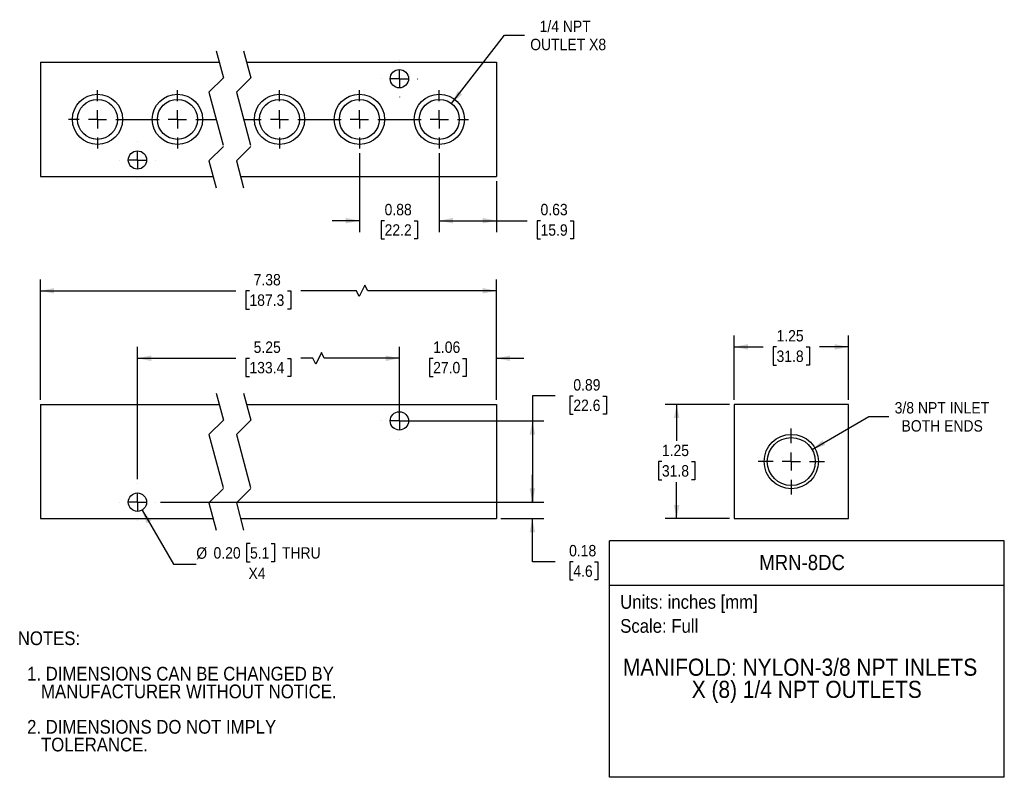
# Model space of a CAD drawing. Header units: inches. Extents: x 0.2 to 11, y 0 to 8.3.
import ezdxf
from ezdxf.enums import TextEntityAlignment as Align

# ---------------------------------------------------------------- set-up
doc = ezdxf.new("R2010")
doc.units = ezdxf.units.IN
doc.header["$MEASUREMENT"] = 0
doc.linetypes.add('SLD-Center', pattern=[0.7500000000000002, 0.6000000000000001, -0.05, 0.05, -0.05])
doc.linetypes.add('SLD-Solid', pattern=[0])
doc.layers.add('CENTER', color=40, linetype='SLD-Center')
doc.layers.add('SLD-DEFPOINTS', color=7, linetype='Continuous')
doc.layers.add('DIMENSIONS', color=140, linetype='SLD-Solid', lineweight=25)
doc.layers.add('TEXT', color=140, linetype='SLD-Solid', lineweight=25)
doc.styles.add('SLDTEXTSTYLE0', font='GOTHIC.TTF', dxfattribs={"width": 0.913})
doc.dimstyles.new('SLDDIMSTYLE0', dxfattribs={"dimtxt": 0.125, "dimasz": 0.15, "dimexe": 0, "dimexo": 0.0625, "dimgap": 0.03125, "dimtad": 0, "dimtih": 1, "dimtoh": 1, "dimrnd": 1e-09, "dimdsep": 46, "dimtxsty": 'SLDTEXTSTYLE0', "dimsah": 1, "dimcen": 0.09, "dimadec": 0, "dimazin": 2, "dimtfac": 1, "dimtmove": 0, "dimatfit": 0, "dimfxl": 0, "dimfrac": 2, "dimtolj": 1, "dimtzin": 12, "dimarcsym": 0})
doc.dimstyles.new('SLDDIMSTYLE1', dxfattribs={"dimtxt": 0.125, "dimasz": 0.15, "dimexe": 0, "dimexo": 0.0625, "dimgap": 0.03125, "dimtad": 0, "dimtih": 1, "dimtoh": 1, "dimrnd": 1e-09, "dimdsep": 46, "dimtxsty": 'SLDTEXTSTYLE0', "dimsah": 1, "dimcen": 0.09, "dimadec": 0, "dimazin": 2, "dimtfac": 1, "dimtofl": 0, "dimtmove": 0, "dimatfit": 3, "dimfxl": 0, "dimfrac": 2, "dimtolj": 1, "dimtzin": 12, "dimarcsym": 0})
doc.dimstyles.new('SLDDIMSTYLE2', dxfattribs={"dimtxt": 0.125, "dimasz": 0.15, "dimexe": 0, "dimexo": 0.0625, "dimgap": 0.03125, "dimtad": 0, "dimtih": 1, "dimtoh": 1, "dimrnd": 1e-09, "dimzin": 12, "dimdsep": 46, "dimtxsty": 'SLDTEXTSTYLE0', "dimsah": 1, "dimcen": 0.09, "dimadec": 0, "dimazin": 3, "dimtfac": 1, "dimtmove": 0, "dimatfit": 0, "dimfxl": 0, "dimfrac": 2, "dimtolj": 1, "dimtzin": 12, "dimarcsym": 0})
doc.dimstyles.new('SLDDIMSTYLE3', dxfattribs={"dimtxt": 0.125, "dimasz": 0.15, "dimexe": 0, "dimexo": 0.0625, "dimgap": 0.03125, "dimtad": 0, "dimtih": 1, "dimtoh": 1, "dimrnd": 1e-09, "dimzin": 0, "dimdsep": 46, "dimtxsty": 'SLDTEXTSTYLE0', "dimsah": 1, "dimcen": 0, "dimadec": 0, "dimazin": 0, "dimtfac": 1, "dimtofl": 0, "dimtmove": 0, "dimatfit": 3, "dimfxl": 0, "dimfrac": 2, "dimtolj": 1, "dimtzin": 12, "dimarcsym": 0})
doc.dimstyles.new('SLDDIMSTYLE4', dxfattribs={"dimtxt": 0.125, "dimasz": 0.15, "dimexe": 0, "dimexo": 0.0625, "dimgap": 0.03125, "dimtad": 0, "dimtih": 1, "dimtoh": 1, "dimrnd": 1e-09, "dimzin": 12, "dimdsep": 46, "dimtxsty": 'SLDTEXTSTYLE0', "dimsah": 1, "dimcen": 0.09, "dimadec": 0, "dimazin": 3, "dimtfac": 1, "dimtofl": 0, "dimtmove": 0, "dimatfit": 3, "dimfxl": 0, "dimfrac": 2, "dimtolj": 1, "dimtzin": 12, "dimarcsym": 0})
doc.dimstyles.new('SLDDIMSTYLE5', dxfattribs={"dimtxt": 0.125, "dimasz": 0.15, "dimexe": 0, "dimexo": 0.0625, "dimgap": 0.03125, "dimtad": 0, "dimtih": 1, "dimtoh": 1, "dimrnd": 1e-09, "dimzin": 12, "dimdsep": 46, "dimtxsty": 'SLDTEXTSTYLE0', "dimsah": 1, "dimcen": 0, "dimadec": 0, "dimazin": 3, "dimtfac": 1, "dimtofl": 0, "dimtmove": 0, "dimatfit": 3, "dimfxl": 0, "dimfrac": 2, "dimtolj": 1, "dimtzin": 12, "dimarcsym": 0})
doc.dimstyles.new('SLDDIMSTYLE6', dxfattribs={"dimtxt": 0.125, "dimasz": 0.15, "dimexe": 0, "dimexo": 0.0625, "dimgap": 0.03125, "dimtad": 0, "dimtih": 1, "dimtoh": 1, "dimrnd": 1e-09, "dimzin": 12, "dimdsep": 46, "dimtxsty": 'SLDTEXTSTYLE0', "dimsah": 1, "dimcen": 0, "dimadec": 0, "dimazin": 3, "dimtfac": 1, "dimtofl": 0, "dimtmove": 0, "dimatfit": 3, "dimfxl": 0, "dimfrac": 2, "dimtolj": 1, "dimtzin": 12, "dimarcsym": 0})

# ---------------------------------------------------------------- blocks, each defined once
blk = doc.blocks.new('Block1')
at = {"layer": 'TEXT'}
for p, q in [((11.00009725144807, 2.589111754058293), (6.678903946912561, 2.589111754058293)), ((6.678903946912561, 0.0001052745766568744), (6.678903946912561, 2.589111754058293)), ((11.00009725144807, 0.0001052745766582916), (11.00009725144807, 2.589111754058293)), ((6.678903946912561, 2.102243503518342), (11.00009725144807, 2.102243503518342)), ((11.00009725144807, 0.0001052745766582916), (6.678903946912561, 0.0001052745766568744))]:
    blk.add_line(p, q, dxfattribs=at)
at = {"layer": 'TEXT', "char_height": 0.15, "attachment_point": 1, "style": 'SLDTEXTSTYLE0'}
for s, insert in [('Units: inches [mm]', (6.794784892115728, 1.994942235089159)), ('Scale: Full', (6.794784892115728, 1.732113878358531))]:
    blk.add_mtext(s, dxfattribs=dict(at, insert=insert))
at = {"layer": 'TEXT', "color": 140, "style": 'SLDTEXTSTYLE0', "width": 0.913}
for tag, height, p in [('AUTOATTR0', 0.1666666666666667, (8.316862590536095, 2.218620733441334)), ('AUTOATTR1_0', 0.1875, (6.824262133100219, 1.055416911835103)), ('AUTOATTR1_1', 0.1875, (7.578038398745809, 0.8129689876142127))]:
    blk.add_attdef(tag, text='', height=height, dxfattribs=at).set_placement(p, align=Align.BOTTOM_LEFT)
blk = doc.blocks.new('SW_NOTE_0')
at = {"layer": 'TEXT', "color": 0, "char_height": 0.15, "attachment_point": 1, "style": 'SLDTEXTSTYLE0'}
for s, insert in [('NOTES:', (0, 0.1916015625)), ('  1. DIMENSIONS CAN BE CHANGED BY     ', (0, -0.196315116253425)), ('     MANUFACTURER WITHOUT NOTICE.', (0, -0.3902734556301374)), ('  2. DIMENSIONS DO NOT IMPLY ', (0, -0.7781901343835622)), ('     TOLERANCE.', (0, -0.9721484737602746))]:
    blk.add_mtext(s, dxfattribs=dict(at, insert=insert))
blk = doc.blocks.new('_D')
at = {"layer": 'DIMENSIONS'}
for p, q in [((5.833199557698, 3.011884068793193), (5.833199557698, 3.311884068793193)), ((1.760199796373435, 3.011884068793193), (5.958199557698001, 3.011884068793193)), ((5.489498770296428, 2.831884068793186), (5.958199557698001, 2.831884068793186)), ((5.833199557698, 2.359443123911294), (5.833199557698, 2.831884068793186)), ((6.083199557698, 2.359443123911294), (5.833199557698, 2.359443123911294)), ((6.281646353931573, 2.35848824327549), (6.243560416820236, 2.35848824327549)), ((6.243560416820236, 2.35848824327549), (6.243560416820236, 2.160050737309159)), ((6.512549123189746, 2.35848824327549), (6.550635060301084, 2.35848824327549)), ((6.550635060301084, 2.35848824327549), (6.550635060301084, 2.160050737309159)), ((6.243560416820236, 2.160050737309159), (6.281646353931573, 2.160050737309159)), ((6.550635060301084, 2.160050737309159), (6.512549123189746, 2.160050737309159))]:
    blk.add_line(p, q, dxfattribs=at)
for points in [[(5.833199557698, 3.011884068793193), (5.863199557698, 3.161884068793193), (5.803199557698, 3.161884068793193)], [(5.833199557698, 2.831884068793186), (5.803199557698, 2.681884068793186), (5.863199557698, 2.681884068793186)]]:
    blk.add_solid(points, dxfattribs=at)
at = {"layer": 'DIMENSIONS', "char_height": 0.125, "attachment_point": 1, "style": 'SLDTEXTSTYLE0'}
for s, insert in [('0.18', (6.235465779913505, 2.543546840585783)), ('4.6', (6.281646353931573, 2.319718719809))]:
    blk.add_mtext(s, dxfattribs=dict(at, insert=insert))
blk = doc.blocks.new('_D_1')
at = {"layer": 'DIMENSIONS'}
for p, q in [((6.083199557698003, 4.174328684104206), (5.833199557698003, 4.174328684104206)), ((5.833199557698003, 4.174328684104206), (5.833199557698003, 3.901884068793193)), ((6.281646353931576, 4.173373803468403), (6.243560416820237, 4.173373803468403)), ((6.243560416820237, 4.173373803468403), (6.243560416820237, 3.974936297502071)), ((6.604910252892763, 4.173373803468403), (6.642996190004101, 4.173373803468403)), ((6.642996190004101, 4.173373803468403), (6.642996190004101, 3.974936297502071)), ((4.426998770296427, 3.901884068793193), (5.958199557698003, 3.901884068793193)), ((5.833199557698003, 3.901884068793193), (5.833199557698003, 3.011884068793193)), ((6.243560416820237, 3.974936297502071), (6.281646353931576, 3.974936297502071)), ((6.642996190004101, 3.974936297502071), (6.604910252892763, 3.974936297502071)), ((1.760199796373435, 3.011884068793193), (5.958199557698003, 3.011884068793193))]:
    blk.add_line(p, q, dxfattribs=at)
for points in [[(5.833199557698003, 3.901884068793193), (5.803199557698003, 3.751884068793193), (5.863199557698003, 3.751884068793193)], [(5.833199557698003, 3.011884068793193), (5.863199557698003, 3.161884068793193), (5.803199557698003, 3.161884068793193)]]:
    blk.add_solid(points, dxfattribs=at)
at = {"layer": 'DIMENSIONS', "char_height": 0.125, "attachment_point": 1, "style": 'SLDTEXTSTYLE0'}
for s, insert in [('0.89', (6.281646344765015, 4.358432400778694)), ('22.6', (6.281646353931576, 4.134604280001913))]:
    blk.add_mtext(s, dxfattribs=dict(at, insert=insert))
blk = doc.blocks.new('_D_2')
at = {"layer": 'DIMENSIONS'}
for p, q in [((4.376998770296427, 4.152384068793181), (4.376998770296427, 4.711805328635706)), ((5.439498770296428, 4.131884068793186), (5.439498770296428, 4.711805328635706)), ((4.376998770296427, 4.586805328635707), (4.076998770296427, 4.586805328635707)), ((4.746616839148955, 4.585850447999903), (4.708530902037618, 4.585850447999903)), ((4.708530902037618, 4.585850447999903), (4.708530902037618, 4.387412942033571)), ((5.069880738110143, 4.585850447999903), (5.107966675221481, 4.585850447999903)), ((5.107966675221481, 4.585850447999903), (5.107966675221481, 4.387412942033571)), ((5.439498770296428, 4.586805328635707), (5.739498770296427, 4.586805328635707)), ((4.708530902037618, 4.387412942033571), (4.746616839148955, 4.387412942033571)), ((5.107966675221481, 4.387412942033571), (5.069880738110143, 4.387412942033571))]:
    blk.add_line(p, q, dxfattribs=at)
for points in [[(4.376998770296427, 4.586805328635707), (4.226998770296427, 4.616805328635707), (4.226998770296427, 4.556805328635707)], [(5.439498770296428, 4.586805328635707), (5.589498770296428, 4.556805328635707), (5.589498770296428, 4.616805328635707)]]:
    blk.add_solid(points, dxfattribs=at)
at = {"layer": 'DIMENSIONS', "char_height": 0.125, "attachment_point": 1, "style": 'SLDTEXTSTYLE0'}
for s, insert in [('1.06', (4.746616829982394, 4.770909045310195)), ('27.0', (4.746616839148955, 4.547080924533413))]:
    blk.add_mtext(s, dxfattribs=dict(at, insert=insert))
blk = doc.blocks.new('_D_3')
at = {"layer": 'DIMENSIONS'}
for p, q in [((1.560227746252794, 2.925009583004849), (1.903940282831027, 2.334052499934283)), ((2.741891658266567, 2.557880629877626), (2.703805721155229, 2.557880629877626)), ((2.703805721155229, 2.557880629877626), (2.703805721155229, 2.359443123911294)), ((2.97279442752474, 2.557880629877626), (3.010880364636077, 2.557880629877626)), ((3.010880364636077, 2.557880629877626), (3.010880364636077, 2.359443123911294)), ((1.903940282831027, 2.334052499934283), (2.153940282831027, 2.334052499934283)), ((2.703805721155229, 2.359443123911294), (2.741891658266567, 2.359443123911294)), ((3.010880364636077, 2.359443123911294), (2.97279442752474, 2.359443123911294))]:
    blk.add_line(p, q, dxfattribs=at)
blk.add_solid([(1.560227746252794, 2.925009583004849), (1.609709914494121, 2.780263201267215), (1.661575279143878, 2.810429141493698)], dxfattribs=at)
at = {"layer": 'DIMENSIONS', "char_height": 0.125, "attachment_point": 1, "style": 'SLDTEXTSTYLE0'}
for s, insert in [('%%c', (2.153940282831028, 2.517201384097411)), ('0.20', (2.342455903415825, 2.519111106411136)), ('5.1', (2.741891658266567, 2.519111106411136)), (' THRU', (3.048966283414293, 2.519111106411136)), ('X4', (2.725237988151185, 2.295282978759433))]:
    blk.add_mtext(s, dxfattribs=dict(at, insert=insert))
blk = doc.blocks.new('_D_4')
at = {"layer": 'DIMENSIONS'}
for p, q in [((0.4471997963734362, 4.131884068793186), (0.4471997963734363, 5.450572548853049)), ((5.439498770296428, 4.131884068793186), (5.439498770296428, 5.450572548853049)), ((0.4471997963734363, 5.325572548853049), (2.587819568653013, 5.325572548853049)), ((2.735536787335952, 5.324617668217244), (2.697450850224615, 5.324617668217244)), ((2.697450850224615, 5.324617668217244), (2.697450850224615, 5.126180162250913)), ((3.151161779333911, 5.324617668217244), (3.189247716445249, 5.324617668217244)), ((3.189247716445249, 5.324617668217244), (3.189247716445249, 5.126180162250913)), ((3.906971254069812, 5.325572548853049), (3.298878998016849, 5.325572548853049)), ((3.938221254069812, 5.263072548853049), (3.906971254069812, 5.325572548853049)), ((4.000721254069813, 5.388072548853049), (3.938221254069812, 5.263072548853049)), ((4.031971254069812, 5.325572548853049), (4.000721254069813, 5.388072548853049)), ((5.439498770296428, 5.325572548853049), (4.031971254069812, 5.325572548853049)), ((2.697450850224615, 5.126180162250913), (2.735536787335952, 5.126180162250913)), ((3.189247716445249, 5.126180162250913), (3.151161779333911, 5.126180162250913))]:
    blk.add_line(p, q, dxfattribs=at)
for points in [[(0.4471997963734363, 5.325572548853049), (0.5971997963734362, 5.295572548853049), (0.5971997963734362, 5.35557254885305)], [(5.439498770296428, 5.325572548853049), (5.289498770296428, 5.35557254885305), (5.289498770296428, 5.295572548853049)]]:
    blk.add_solid(points, dxfattribs=at)
at = {"layer": 'DIMENSIONS', "char_height": 0.125, "attachment_point": 1, "style": 'SLDTEXTSTYLE0'}
for s, insert in [('7.38', (2.781717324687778, 5.509676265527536)), ('187.3', (2.735536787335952, 5.285848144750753))]:
    blk.add_mtext(s, dxfattribs=dict(at, insert=insert))
blk = doc.blocks.new('_D_5')
at = {"layer": 'DIMENSIONS'}
for p, q in [((1.509699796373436, 3.262384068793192), (1.509699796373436, 4.711805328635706)), ((3.523312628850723, 4.649305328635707), (3.460812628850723, 4.524305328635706)), ((3.554562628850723, 4.586805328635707), (3.523312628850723, 4.649305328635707)), ((4.376998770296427, 3.951884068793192), (4.376998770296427, 4.711805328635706)), ((1.509699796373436, 4.586805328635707), (2.587819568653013, 4.586805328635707)), ((2.735536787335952, 4.585850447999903), (2.697450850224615, 4.585850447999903)), ((2.697450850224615, 4.585850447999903), (2.697450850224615, 4.387412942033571)), ((3.151161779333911, 4.585850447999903), (3.189247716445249, 4.585850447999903)), ((3.189247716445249, 4.585850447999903), (3.189247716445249, 4.387412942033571)), ((3.429562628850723, 4.586805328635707), (3.298878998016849, 4.586805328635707)), ((3.460812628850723, 4.524305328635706), (3.429562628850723, 4.586805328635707)), ((4.376998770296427, 4.586805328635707), (3.554562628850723, 4.586805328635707)), ((2.697450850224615, 4.387412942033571), (2.735536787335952, 4.387412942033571)), ((3.189247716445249, 4.387412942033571), (3.151161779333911, 4.387412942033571))]:
    blk.add_line(p, q, dxfattribs=at)
for points in [[(1.509699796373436, 4.586805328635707), (1.659699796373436, 4.556805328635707), (1.659699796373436, 4.616805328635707)], [(4.376998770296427, 4.586805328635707), (4.226998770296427, 4.616805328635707), (4.226998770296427, 4.556805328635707)]]:
    blk.add_solid(points, dxfattribs=at)
at = {"layer": 'DIMENSIONS', "char_height": 0.125, "attachment_point": 1, "style": 'SLDTEXTSTYLE0'}
for s, insert in [('5.25', (2.781717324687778, 4.770909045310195)), ('133.4', (2.735536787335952, 4.547080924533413))]:
    blk.add_mtext(s, dxfattribs=dict(at, insert=insert))
blk = doc.blocks.new('SW_CENTERMARKSYMBOL_0')
at = {"layer": 'CENTER', "color": 0}
for p, q in [((0, 0.199999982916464), (0, 0.2004999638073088)), ((-0.199999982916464, 0), (-0.2004999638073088, 0)), ((0, 0), (-0.09999999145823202, 0)), ((0, 0), (0, 0.09999999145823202)), ((0, 0), (0, -0.09999999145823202)), ((0, 0), (0.09999999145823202, 0)), ((0.199999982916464, 0), (0.2005001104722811, 0)), ((0, -0.2000000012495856), (0, -0.2005000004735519))]:
    blk.add_line(p, q, dxfattribs=at)
blk = doc.blocks.new('SW_CENTERMARKSYMBOL_1')
at = {"layer": 'CENTER', "color": 0}
for p, q in [((0, 0.2000000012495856), (0, 0.2005000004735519)), ((-0.199999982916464, 0), (-0.2005001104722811, 0)), ((0, 0), (-0.09999999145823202, 0)), ((0, 0), (0, 0.09999999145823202)), ((0, 0), (0, -0.09999999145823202)), ((0, 0), (0.09999999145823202, 0)), ((0.199999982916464, 0), (0.2004999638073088, 0)), ((0, -0.199999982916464), (0, -0.2004999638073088))]:
    blk.add_line(p, q, dxfattribs=at)
blk = doc.blocks.new('_D_6')
at = {"layer": 'DIMENSIONS'}
for p, q in [((7.992897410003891, 4.081884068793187), (7.287976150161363, 4.081884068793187)), ((7.412976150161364, 4.081884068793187), (7.412976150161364, 3.681667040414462)), ((7.251344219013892, 3.455929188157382), (7.213258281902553, 3.455929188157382)), ((7.213258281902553, 3.455929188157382), (7.213258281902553, 3.257491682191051)), ((7.574608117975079, 3.455929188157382), (7.612694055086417, 3.455929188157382)), ((7.612694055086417, 3.455929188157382), (7.612694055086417, 3.257491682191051)), ((7.213258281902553, 3.257491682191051), (7.251344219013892, 3.257491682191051)), ((7.612694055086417, 3.257491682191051), (7.574608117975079, 3.257491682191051)), ((7.412976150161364, 2.831884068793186), (7.412976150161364, 3.232101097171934)), ((7.992897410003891, 2.831884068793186), (7.287976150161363, 2.831884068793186))]:
    blk.add_line(p, q, dxfattribs=at)
for points in [[(7.412976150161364, 4.081884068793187), (7.382976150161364, 3.931884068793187), (7.442976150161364, 3.931884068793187)], [(7.412976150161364, 2.831884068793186), (7.442976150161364, 2.981884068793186), (7.382976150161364, 2.981884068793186)]]:
    blk.add_solid(points, dxfattribs=at)
at = {"layer": 'DIMENSIONS', "char_height": 0.125, "attachment_point": 1, "style": 'SLDTEXTSTYLE0'}
for s, insert in [('1.25', (7.251344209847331, 3.640987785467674)), ('31.8', (7.251344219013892, 3.417159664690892))]:
    blk.add_mtext(s, dxfattribs=dict(at, insert=insert))
blk = doc.blocks.new('_D_7')
at = {"layer": 'DIMENSIONS'}
for p, q in [((8.04289741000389, 4.131884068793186), (8.04289741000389, 4.836805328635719)), ((9.29289741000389, 4.131884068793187), (9.29289741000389, 4.836805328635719)), ((8.04289741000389, 4.71180532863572), (8.35854826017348, 4.71180532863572)), ((8.506265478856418, 4.710850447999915), (8.46817954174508, 4.710850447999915)), ((8.46817954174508, 4.710850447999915), (8.46817954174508, 4.512412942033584)), ((8.829529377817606, 4.710850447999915), (8.867615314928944, 4.710850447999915)), ((8.867615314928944, 4.710850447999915), (8.867615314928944, 4.512412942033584)), ((9.29289741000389, 4.71180532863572), (8.9772465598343, 4.71180532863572)), ((8.46817954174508, 4.512412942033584), (8.506265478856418, 4.512412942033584)), ((8.867615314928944, 4.512412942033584), (8.829529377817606, 4.512412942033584))]:
    blk.add_line(p, q, dxfattribs=at)
for points in [[(8.04289741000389, 4.71180532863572), (8.19289741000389, 4.681805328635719), (8.19289741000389, 4.74180532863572)], [(9.29289741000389, 4.71180532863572), (9.14289741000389, 4.74180532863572), (9.14289741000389, 4.681805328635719)]]:
    blk.add_solid(points, dxfattribs=at)
at = {"layer": 'DIMENSIONS', "char_height": 0.125, "attachment_point": 1, "style": 'SLDTEXTSTYLE0'}
for s, insert in [('1.25', (8.506265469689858, 4.895909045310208)), ('31.8', (8.506265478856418, 4.672080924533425))]:
    blk.add_mtext(s, dxfattribs=dict(at, insert=insert))
blk = doc.blocks.new('_D_8')
at = {"layer": 'DIMENSIONS'}
for p, q in [((8.895229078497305, 3.588134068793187), (9.51855081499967, 3.948009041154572)), ((9.51855081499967, 3.948009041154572), (9.73730081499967, 3.948009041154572))]:
    blk.add_line(p, q, dxfattribs=at)
blk.add_solid([(8.895229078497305, 3.588134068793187), (9.04013288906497, 3.637153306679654), (9.01013288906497, 3.68911483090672)], dxfattribs=at)
at = {"layer": 'DIMENSIONS', "char_height": 0.125, "attachment_point": 1, "style": 'SLDTEXTSTYLE0'}
for s, insert in [('3/8 NPT INLET', (9.79980081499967, 4.107677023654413)), ('BOTH ENDS', (9.87480088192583, 3.909239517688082))]:
    blk.add_mtext(s, dxfattribs=dict(at, insert=insert))
blk = doc.blocks.new('SW_CENTERMARKSYMBOL_2')
at = {"layer": 'CENTER', "color": 0}
for p, q in [((0, 0.2), (0, 0.3624999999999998)), ((-0.2, 0), (-0.3624999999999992, 0)), ((0, 0), (-0.09999999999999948, 0)), ((0, 0), (0, 0.1)), ((0, 0), (0, -0.1)), ((0, 0), (0.1000000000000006, 0)), ((0.2, 0), (0.3625000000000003, 0)), ((0, -0.2), (0, -0.3625000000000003))]:
    blk.add_line(p, q, dxfattribs=at)
blk = doc.blocks.new('_D_9')
at = {"layer": 'DIMENSIONS'}
for p, q in [((4.814498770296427, 6.833527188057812), (4.814498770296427, 5.968459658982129)), ((5.439498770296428, 6.527527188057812), (5.439498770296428, 5.968459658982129)), ((4.814498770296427, 6.09345965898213), (5.439498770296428, 6.09345965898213)), ((5.439498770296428, 6.09345965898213), (5.774933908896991, 6.09345965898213)), ((5.922651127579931, 6.092504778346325), (5.884565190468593, 6.092504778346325)), ((5.884565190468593, 6.092504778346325), (5.884565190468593, 5.894067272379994)), ((6.245915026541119, 6.092504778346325), (6.284000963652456, 6.092504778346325)), ((6.284000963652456, 6.092504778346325), (6.284000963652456, 5.894067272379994)), ((5.884565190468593, 5.894067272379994), (5.922651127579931, 5.894067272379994)), ((6.284000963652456, 5.894067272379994), (6.245915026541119, 5.894067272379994))]:
    blk.add_line(p, q, dxfattribs=at)
for points in [[(4.814498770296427, 6.09345965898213), (4.964498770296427, 6.06345965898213), (4.964498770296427, 6.123459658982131)], [(5.439498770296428, 6.09345965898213), (5.289498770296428, 6.123459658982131), (5.289498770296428, 6.06345965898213)]]:
    blk.add_solid(points, dxfattribs=at)
at = {"layer": 'DIMENSIONS', "char_height": 0.125, "attachment_point": 1, "style": 'SLDTEXTSTYLE0'}
for s, insert in [('0.63', (5.92265111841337, 6.277563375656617)), ('15.9', (5.922651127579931, 6.053735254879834))]:
    blk.add_mtext(s, dxfattribs=dict(at, insert=insert))
blk = doc.blocks.new('_D_10')
at = {"layer": 'DIMENSIONS'}
for p, q in [((3.939498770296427, 6.833527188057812), (3.939498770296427, 5.968459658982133)), ((4.814498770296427, 6.833527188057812), (4.814498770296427, 5.968459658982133)), ((3.939498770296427, 6.093459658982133), (3.639498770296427, 6.093459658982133)), ((4.215366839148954, 6.09250477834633), (4.177280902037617, 6.09250477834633)), ((4.177280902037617, 6.09250477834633), (4.177280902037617, 5.894067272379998)), ((4.538630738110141, 6.09250477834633), (4.57671667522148, 6.09250477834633)), ((4.57671667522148, 6.09250477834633), (4.57671667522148, 5.894067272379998)), ((4.814498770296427, 6.093459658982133), (5.114498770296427, 6.093459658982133)), ((4.177280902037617, 5.894067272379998), (4.215366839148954, 5.894067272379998)), ((4.57671667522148, 5.894067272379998), (4.538630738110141, 5.894067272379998))]:
    blk.add_line(p, q, dxfattribs=at)
for points in [[(3.939498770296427, 6.093459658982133), (3.789498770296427, 6.123459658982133), (3.789498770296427, 6.063459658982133)], [(4.814498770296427, 6.093459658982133), (4.964498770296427, 6.063459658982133), (4.964498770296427, 6.123459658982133)]]:
    blk.add_solid(points, dxfattribs=at)
at = {"layer": 'DIMENSIONS', "char_height": 0.125, "attachment_point": 1, "style": 'SLDTEXTSTYLE0'}
for s, insert in [('0.88', (4.215366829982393, 6.277563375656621)), ('22.2', (4.215366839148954, 6.053735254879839))]:
    blk.add_mtext(s, dxfattribs=dict(at, insert=insert))
blk = doc.blocks.new('_D_11')
at = {"layer": 'DIMENSIONS'}
for p, q in [((4.948685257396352, 7.375602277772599), (5.528434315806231, 8.123368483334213)), ((5.528434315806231, 8.123368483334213), (5.747184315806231, 8.123368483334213))]:
    blk.add_line(p, q, dxfattribs=at)
blk.add_solid([(4.948685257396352, 7.375602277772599), (5.064302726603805, 7.475765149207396), (5.016884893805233, 7.512528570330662)], dxfattribs=at)
at = {"layer": 'DIMENSIONS', "char_height": 0.125, "attachment_point": 1, "style": 'SLDTEXTSTYLE0'}
for s, insert in [('1/4 NPT', (5.912548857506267, 8.283036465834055)), ('OUTLET X8', (5.80968431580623, 8.084598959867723))]:
    blk.add_mtext(s, dxfattribs=dict(at, insert=insert))
blk = doc.blocks.new('SW_CENTERMARKSYMBOL_3')
at = {"layer": 'CENTER', "color": 0}
for p, q in [((0, 0.199999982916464), (0, 0.2004999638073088)), ((-0.199999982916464, 0), (-0.2004999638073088, 0)), ((0, 0), (-0.09999999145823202, 0)), ((0, 0), (0, 0.09999999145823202)), ((0, 0), (0, -0.09999999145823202)), ((0, 0), (0.09999999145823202, 0)), ((0.199999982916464, 0), (0.2005001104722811, 0)), ((0, -0.2000000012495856), (0, -0.2005000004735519))]:
    blk.add_line(p, q, dxfattribs=at)
blk = doc.blocks.new('SW_CENTERMARKSYMBOL_4')
at = {"layer": 'CENTER', "color": 0}
for p, q in [((0, 0.2000000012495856), (0, 0.2005000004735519)), ((-0.199999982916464, 0), (-0.2005001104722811, 0)), ((0, 0), (-0.09999999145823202, 0)), ((0, 0), (0, 0.09999999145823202)), ((0, 0), (0, -0.09999999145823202)), ((0, 0), (0.09999999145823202, 0)), ((0.199999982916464, 0), (0.2004999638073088, 0)), ((0, -0.199999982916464), (0, -0.2004999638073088))]:
    blk.add_line(p, q, dxfattribs=at)
blk = doc.blocks.new('SW_CENTERMARKSYMBOL_5')
at = {"layer": 'CENTER', "color": 0}
for p, q in [((-0.8750001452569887, 0.2000000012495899), (-0.8750001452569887, 0.3190000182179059)), ((0, 0.2000000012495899), (0, 0.3190000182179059)), ((1.117298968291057, 0.2000000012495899), (1.117298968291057, 0.3190000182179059)), ((1.992298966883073, 0.2000000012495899), (1.992298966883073, 0.3190000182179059)), ((2.867299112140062, 0.2000000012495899), (2.867299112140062, 0.3190000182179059)), ((-1.075000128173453, 0), (-1.193999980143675, 0)), ((-0.8750001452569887, 0), (-0.9750001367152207, 0)), ((-0.8750001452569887, 0), (-0.8750001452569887, 0.1000000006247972)), ((-0.8750001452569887, 0), (-0.8750001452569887, -0.1000000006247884)), ((-0.8750001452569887, 0), (-0.7749998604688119, 0)), ((-0.6749998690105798, 0), (-0.199999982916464, 0)), ((0, 0), (-0.09999999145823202, 0)), ((0, 0), (0, 0.1000000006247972)), ((0, 0), (0, -0.1000000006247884)), ((0, 0), (0.09999999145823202, 0)), ((0.199999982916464, 0), (0.4240427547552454, 0)), ((0.724042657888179, 0), (0.9172989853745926, 0)), ((1.117298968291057, 0), (1.017298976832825, 0)), ((1.117298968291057, 0), (1.117298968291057, 0.1000000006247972)), ((1.117298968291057, 0), (1.117298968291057, -0.1000000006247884)), ((1.117298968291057, 0), (1.217298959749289, 0)), ((1.317298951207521, 0), (1.792298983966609, 0)), ((1.992298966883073, 0), (1.892298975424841, 0)), ((1.992298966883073, 0), (1.992298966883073, 0.1000000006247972)), ((1.992298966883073, 0), (1.992298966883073, -0.1000000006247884)), ((1.992298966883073, 0), (2.092298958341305, 0)), ((2.192298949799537, 0), (2.667298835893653, 0)), ((2.867299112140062, 0), (2.767298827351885, 0)), ((2.867299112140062, 0), (2.867299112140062, 0.1000000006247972)), ((2.867299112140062, 0), (2.867299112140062, -0.1000000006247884)), ((2.867299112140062, 0), (2.967299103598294, 0)), ((3.067299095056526, 0), (3.186298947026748, 0)), ((-0.8750001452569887, -0.2000000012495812), (-0.8750001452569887, -0.3190000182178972)), ((0, -0.2000000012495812), (0, -0.3190000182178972)), ((1.117298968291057, -0.2000000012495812), (1.117298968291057, -0.3190000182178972)), ((1.992298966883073, -0.2000000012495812), (1.992298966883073, -0.3190000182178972)), ((2.867299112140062, -0.2000000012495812), (2.867299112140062, -0.3190000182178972))]:
    blk.add_line(p, q, dxfattribs=at)

msp = doc.modelspace()

# ---------------------------------------------------------------- linework, layer by layer
for p, q in [((0.4471997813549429, 7.827527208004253), (2.404465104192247, 7.827527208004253)), ((0.4471997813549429, 7.827527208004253), (0.4471997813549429, 6.57752716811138)), ((2.704465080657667, 7.827527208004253), (5.439498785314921, 7.827527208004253)), ((5.439498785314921, 7.827527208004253), (5.439498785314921, 6.57752716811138)), ((0.4471997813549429, 6.57752716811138), (2.338019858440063, 6.57752716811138)), ((2.638019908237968, 6.57752716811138), (5.439498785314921, 6.57752716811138)), ((0.4471997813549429, 4.081884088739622), (0.4471997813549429, 2.83188404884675)), ((0.4471997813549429, 4.081884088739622), (2.404465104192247, 4.081884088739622)), ((2.704465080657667, 4.081884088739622), (5.439498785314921, 4.081884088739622)), ((5.439498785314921, 4.081884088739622), (5.439498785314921, 2.83188404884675)), ((8.04289741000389, 4.081884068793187), (8.04289741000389, 2.831884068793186)), ((9.29289741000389, 4.081884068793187), (8.04289741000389, 4.081884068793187)), ((9.29289741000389, 2.831884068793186), (9.29289741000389, 4.081884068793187)), ((0.4471997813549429, 2.83188404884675), (2.338019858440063, 2.83188404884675)), ((2.638019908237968, 2.83188404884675), (5.439498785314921, 2.83188404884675)), ((8.04289741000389, 2.831884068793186), (9.29289741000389, 2.831884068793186))]:
    msp.add_line(p, q)
for centre, radius in [((4.376998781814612, 7.647527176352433), 0.1005000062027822), ((1.072199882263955, 7.202527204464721), 0.2750000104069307), ((1.947199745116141, 7.202527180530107), 0.275000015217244), ((3.064498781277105, 7.202527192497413), 0.275000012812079), ((3.939498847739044, 7.202527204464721), 0.2750000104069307), ((4.814498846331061, 7.202527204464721), 0.2750000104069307), ((1.072199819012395, 7.202527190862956), 0.2189999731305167), ((1.947199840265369, 7.202527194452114), 0.2189999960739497), ((3.064498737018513, 7.202527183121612), 0.2189999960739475), ((3.939498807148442, 7.202527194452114), 0.2189999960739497), ((4.8144987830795, 7.202527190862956), 0.2189999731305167), ((1.509699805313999, 6.757527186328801), 0.100499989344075), ((4.376998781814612, 3.901884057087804), 0.1005000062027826), ((8.66789741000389, 3.456884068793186), 0.2975000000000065), ((8.66789741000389, 3.456884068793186), 0.2624999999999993), ((1.509699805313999, 3.011884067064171), 0.100499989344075)]:
    msp.add_circle(centre, radius)
at = {"layer": 'CENTER', "color": 40}
for p, q in [((2.371242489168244, 7.952527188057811), (2.449982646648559, 7.656267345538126)), ((2.671242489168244, 7.952527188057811), (2.749982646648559, 7.656267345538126)), ((2.449982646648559, 7.656267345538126), (2.292502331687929, 7.498787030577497)), ((2.749982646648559, 7.656267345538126), (2.592502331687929, 7.498787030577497)), ((2.292502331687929, 7.498787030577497), (2.449982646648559, 6.906267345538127)), ((2.592502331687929, 7.498787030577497), (2.749982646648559, 6.906267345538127)), ((2.449982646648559, 6.906267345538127), (2.292502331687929, 6.748787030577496)), ((2.749982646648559, 6.906267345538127), (2.592502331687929, 6.748787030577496)), ((2.292502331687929, 6.748787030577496), (2.371242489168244, 6.452527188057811)), ((2.592502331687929, 6.748787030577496), (2.671242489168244, 6.452527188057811)), ((2.371242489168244, 4.206884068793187), (2.449982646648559, 3.910624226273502)), ((2.671242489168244, 4.206884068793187), (2.749982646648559, 3.910624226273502)), ((2.449982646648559, 3.910624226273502), (2.292502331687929, 3.753143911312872)), ((2.749982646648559, 3.910624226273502), (2.592502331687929, 3.753143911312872)), ((2.292502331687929, 3.753143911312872), (2.449982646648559, 3.160624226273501)), ((2.592502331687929, 3.753143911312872), (2.749982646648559, 3.160624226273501)), ((2.449982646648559, 3.160624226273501), (2.292502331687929, 3.003143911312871)), ((2.749982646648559, 3.160624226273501), (2.592502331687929, 3.003143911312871)), ((2.292502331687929, 3.003143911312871), (2.371242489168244, 2.706884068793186)), ((2.592502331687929, 3.003143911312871), (2.671242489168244, 2.706884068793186))]:
    msp.add_line(p, q, dxfattribs=at)

# ---------------------------------------------------------------- block references
at = {"layer": 'CENTER'}
for name, p in [('SW_CENTERMARKSYMBOL_3', (4.376998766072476, 7.64752719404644)), ('SW_CENTERMARKSYMBOL_5', (1.947199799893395, 7.202527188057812)), ('SW_CENTERMARKSYMBOL_4', (1.509699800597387, 6.757527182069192)), ('SW_CENTERMARKSYMBOL_0', (4.376998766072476, 3.90188407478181)), ('SW_CENTERMARKSYMBOL_2', (8.66789741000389, 3.456884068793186)), ('SW_CENTERMARKSYMBOL_1', (1.509699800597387, 3.011884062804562))]:
    msp.add_blockref(name, p, dxfattribs=at)
at = {"layer": 'SLD-DEFPOINTS'}
ref = msp.add_blockref('Block1', (0, 0), dxfattribs=at)
ref.add_attrib('AUTOATTR0', 'MRN-8DC', dxfattribs={"layer": 'TEXT', "height": 0.1666666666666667, "style": 'SLDTEXTSTYLE0', "width": 0.913}).set_placement((8.316862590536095, 2.218620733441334), align=Align.BOTTOM_LEFT)
ref.add_attrib('AUTOATTR1_0', 'MANIFOLD: NYLON-3/8 NPT INLETS ', dxfattribs={"layer": 'TEXT', "height": 0.1875, "style": 'SLDTEXTSTYLE0', "width": 0.913}).set_placement((6.824262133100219, 1.055416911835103), align=Align.BOTTOM_LEFT)
ref.add_attrib('AUTOATTR1_1', 'X (8) 1/4 NPT OUTLETS', dxfattribs={"layer": 'TEXT', "height": 0.1875, "style": 'SLDTEXTSTYLE0', "width": 0.913}).set_placement((7.578038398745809, 0.8129689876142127), align=Align.BOTTOM_LEFT)
at = {"layer": 'TEXT'}
msp.add_blockref('SW_NOTE_0', (0.1995883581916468, 1.405850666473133), dxfattribs=at)

# ---------------------------------------------------------------- dimensions: what is measured, and where the dimension line sits
at = {"layer": 'DIMENSIONS'}
for p1, p2, text, dimstyle, picture, middle in [((4.680312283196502, 7.029452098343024), (4.948685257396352, 7.375602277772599), '1/4 NPT\\POUTLET X8', 'SLDDIMSTYLE6', '_D_11', (6.210899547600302, 8.123368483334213)), ((8.440565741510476, 3.325634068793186), (8.895229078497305, 3.588134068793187), '3/8 NPT INLET\\PBOTH ENDS', 'SLDDIMSTYLE5', '_D_8', (10.32037376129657, 3.948009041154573))]:
    dim = msp.add_diameter_dim_2p(p1=p1, p2=p2, text=text, dimstyle=dimstyle, override={"dimpost": '<>'}, dxfattribs=at)
    dim.commit()
    dim.dimension.update_dxf_attribs({"geometry": picture, "text_midpoint": middle, "dimtype": 163})
for base, p1, p2, dimstyle, picture, middle in [((4.814498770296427, 6.093459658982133), (3.939498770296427, 6.883527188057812), (4.814498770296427, 6.883527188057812), 'SLDDIMSTYLE0', '_D_10', (4.376998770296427, 6.093459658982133)), ((4.814498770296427, 6.093459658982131), (5.439498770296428, 6.577527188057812), (4.814498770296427, 6.883527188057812), 'SLDDIMSTYLE1', '_D_9', (6.084283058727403, 6.093459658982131)), ((8.04289741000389, 4.71180532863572), (9.29289741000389, 4.081884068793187), (8.04289741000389, 4.081884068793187), 'SLDDIMSTYLE4', '_D_7', (8.66789741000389, 4.71180532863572)), ((5.439498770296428, 4.586805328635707), (4.376998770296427, 4.102384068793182), (5.439498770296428, 4.081884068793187), 'SLDDIMSTYLE2', '_D_2', (4.908248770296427, 4.586805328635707))]:
    dim = msp.add_linear_dim(base=base, p1=p1, p2=p2, dimstyle=dimstyle, dxfattribs=at)
    dim.commit()
    dim.dimension.update_dxf_attribs({"geometry": picture, "text_midpoint": middle, "dimtype": 160})
for base, p1, p2, text, picture, middle in [((5.439498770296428, 5.325572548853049), (0.4471997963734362, 4.081884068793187), (5.439498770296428, 4.081884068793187), '7.38', '_D_4', (2.943349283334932, 5.325572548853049)), ((4.376998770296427, 4.586805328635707), (1.509699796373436, 3.212384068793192), (4.376998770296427, 3.901884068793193), '5.25', '_D_5', (2.943349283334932, 4.586805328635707))]:
    dim = msp.add_linear_dim(base=base, p1=p1, p2=p2, text=text, dimstyle='SLDDIMSTYLE4', dxfattribs=at)
    dim.commit()
    dim.dimension.update_dxf_attribs({"geometry": picture, "text_midpoint": middle, "dimtype": 160})
for base, p1, p2, dimstyle, picture, middle in [((5.833199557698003, 3.011884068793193), (4.376998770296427, 3.901884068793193), (1.710199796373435, 3.011884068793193), 'SLDDIMSTYLE1', '_D_1', (5.833199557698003, 4.174328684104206)), ((7.412976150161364, 2.831884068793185), (8.04289741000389, 4.081884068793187), (8.04289741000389, 2.831884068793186), 'SLDDIMSTYLE4', '_D_6', (7.412976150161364, 3.456884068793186)), ((5.833199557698, 3.011884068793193), (5.439498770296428, 2.831884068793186), (1.710199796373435, 3.011884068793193), 'SLDDIMSTYLE0', '_D', (5.833199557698, 2.359443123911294))]:
    dim = msp.add_linear_dim(base=base, p1=p1, p2=p2, angle=90.0000000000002, dimstyle=dimstyle, dxfattribs=at)
    dim.commit()
    dim.dimension.update_dxf_attribs({"geometry": picture, "text_midpoint": middle, "dimtype": 160})
dim = msp.add_diameter_dim_2p(p1=(1.459171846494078, 3.098758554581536), p2=(1.560227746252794, 2.925009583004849), text='<> THRU\\PX4', dimstyle='SLDDIMSTYLE3', dxfattribs=at)
dim.commit()
dim.dimension.update_dxf_attribs({"geometry": '_D_3', "text_midpoint": (2.822199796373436, 2.359443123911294), "dimtype": 163})

doc.saveas('drawing.dxf')
